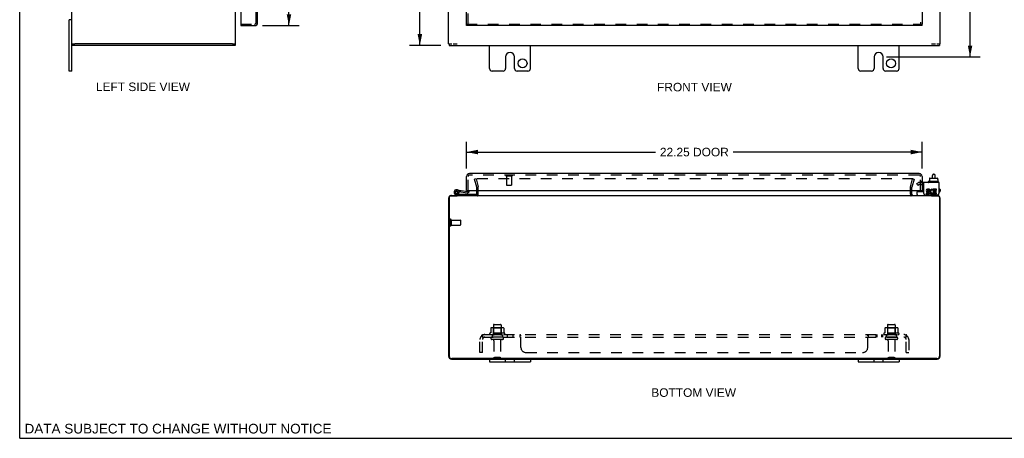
# Model space of a CAD drawing. Header units: inches. Extents: x 0 to 94.4, y 0 to 61.1.
# Tile 1 of 6: x 0 to 48.1, y 0 to 20.5. Entities that reach past the tile are written whole.
import ezdxf

# ---------------------------------------------------------------- set-up
doc = ezdxf.new("R2010")
doc.units = ezdxf.units.IN
doc.header["$LTSCALE"] = 5.194444
doc.header["$MEASUREMENT"] = 0
doc.linetypes.add('HIDDEN', pattern=[0.2, 0.1, -0.1])
doc.layers.get('0').update_dxf_attribs({"linetype": 'CONTINUOUS'})
for name, color, linetype in [('DEFAULT_2', 8, 'HIDDEN'), ('DIMENSIONS', 7, 'CONTINUOUS'), ('DOOR_ASSEMBLY', 7, 'CONTINUOUS'), ('SUBPANEL', 7, 'CONTINUOUS')]:
    doc.layers.add(name, color=color, linetype=linetype)
doc.styles.get("Standard").update_dxf_attribs({"font": 'arial.ttf'})
doc.dimstyles.new('DIMSTYLE_1', dxfattribs={"dimtxt": 0.416667, "dimasz": 0.555556, "dimexe": 0.09, "dimexo": 0.07, "dimgap": 0.0375, "dimtad": 0, "dimtih": 1, "dimtoh": 1, "dimzin": 4, "dimdsep": 46, "dimtxsty": 'Standard', "dimblk": '_FILLED', "dimblk1": '_FILLED', "dimblk2": '_FILLED', "dimcen": 0.09, "dimadec": 3, "dimazin": 1, "dimtfac": 1, "dimtdec": 3, "dimtofl": 0, "dimtmove": 0, "dimatfit": 3, "dimldrblk": '_FILLED', "dimfxl": 0, "dimtolj": 1, "dimtzin": 4, "dimarcsym": 0})

# ---------------------------------------------------------------- blocks, each defined once
blk = doc.blocks.new('_FILLED')
at = {"color": 0, "linetype": 'ByBlock'}
blk.add_solid([(0, 0), (-1, 0.2), (-1, -0.2)], dxfattribs=at)
blk = doc.blocks.new('*D3')
at = {"layer": 'DIMENSIONS', "color": 2, "linetype": 'Continuous'}
for p, q in [((11.861, 42.228), (13.651, 42.228)), ((13.151, 42.228), (13.151, 31.867)), ((13.151, 20.165), (13.151, 30.409)), ((11.861, 20.165), (13.651, 20.165))]:
    blk.add_line(p, q, dxfattribs=at)
at = {"layer": 'DIMENSIONS', "color": 2, "linetype": 'Continuous', "xscale": 0.5555555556, "yscale": 0.5555555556, "zscale": 0.5555555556}
for p, rotation in [((13.151, 42.228), 90), ((13.151, 20.165), 270)]:
    blk.add_blockref('_FILLED', p, dxfattribs=dict(at, rotation=rotation))
at = {"layer": 'DIMENSIONS', "color": 2, "linetype": 'Continuous', "insert": (13.151, 31.659), "char_height": 0.4167, "width": 1.74411, "attachment_point": 2, "line_spacing_factor": 0.9}
blk.add_mtext('22.06\\PDOOR', dxfattribs=at)
blk = doc.blocks.new('*D4')
at = {"layer": 'DIMENSIONS', "color": 2, "linetype": 'Continuous'}
for p, q in [((21.822, 13.184), (21.822, 14.488)), ((44.072, 13.184), (44.072, 14.488)), ((21.822, 13.988), (31.058, 13.988)), ((44.072, 13.988), (34.836, 13.988))]:
    blk.add_line(p, q, dxfattribs=at)
at = {"layer": 'DIMENSIONS', "color": 2, "linetype": 'Continuous', "xscale": 0.5555555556, "yscale": 0.5555555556, "zscale": 0.5555555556, "rotation": 180}
blk.add_blockref('_FILLED', (21.822, 13.988), dxfattribs=at)
at = {"layer": 'DIMENSIONS', "color": 2, "linetype": 'Continuous', "xscale": 0.5555555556, "yscale": 0.5555555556, "zscale": 0.5555555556}
blk.add_blockref('_FILLED', (44.072, 13.988), dxfattribs=at)
at = {"layer": 'DIMENSIONS', "color": 2, "linetype": 'Continuous', "insert": (32.947, 14.196), "char_height": 0.4167, "width": 3.36121, "attachment_point": 2, "line_spacing_factor": 0.9}
blk.add_mtext('22.25 DOOR', dxfattribs=at)
blk = doc.blocks.new('*D8')
at = {"layer": 'DIMENSIONS', "color": 2, "linetype": 'Continuous'}
for p, q in [((42.336, 43.822), (46.912, 43.822)), ((46.412, 43.822), (46.412, 31.645)), ((46.412, 18.634), (46.412, 30.811)), ((42.336, 18.634), (46.912, 18.634))]:
    blk.add_line(p, q, dxfattribs=at)
at = {"layer": 'DIMENSIONS', "color": 2, "linetype": 'Continuous', "xscale": 0.5555555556, "yscale": 0.5555555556, "zscale": 0.5555555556}
for p, rotation in [((46.412, 43.822), 90), ((46.412, 18.634), 270)]:
    blk.add_blockref('_FILLED', p, dxfattribs=dict(at, rotation=rotation))
at = {"layer": 'DIMENSIONS', "color": 2, "linetype": 'Continuous', "insert": (46.412, 31.436), "char_height": 0.4167, "width": 1.45601, "attachment_point": 2, "line_spacing_factor": 0.9}
blk.add_mtext('25.19', dxfattribs=at)
blk = doc.blocks.new('*D9')
at = {"layer": 'DIMENSIONS', "color": 2, "linetype": 'Continuous'}
for p, q in [((20.573, 43.197), (19.044, 43.197)), ((19.544, 43.197), (19.544, 31.613)), ((19.544, 19.197), (19.544, 30.78)), ((20.573, 19.197), (19.044, 19.197))]:
    blk.add_line(p, q, dxfattribs=at)
at = {"layer": 'DIMENSIONS', "color": 2, "linetype": 'Continuous', "xscale": 0.5555555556, "yscale": 0.5555555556, "zscale": 0.5555555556}
for p, rotation in [((19.544, 43.197), 90), ((19.544, 19.197), 270)]:
    blk.add_blockref('_FILLED', p, dxfattribs=dict(at, rotation=rotation))
at = {"layer": 'DIMENSIONS', "color": 2, "linetype": 'Continuous', "insert": (19.544, 31.405), "char_height": 0.4167, "width": 1.45601, "attachment_point": 2, "line_spacing_factor": 0.9}
blk.add_mtext('24.00', dxfattribs=at)

msp = doc.modelspace()

# ---------------------------------------------------------------- linework, layer by layer
at = {"color": 7, "linetype": 'Continuous'}
for p, q in [((0, 0), (0, 61.111)), ((2.544, 20.447), (2.409, 20.447)), ((2.409, 17.947), (2.409, 20.447)), ((2.544, 19.272), (2.692, 19.272)), ((2.574, 19.272), (2.574, 19.197)), ((10.389, 19.272), (10.544, 19.272)), ((10.524, 19.272), (10.524, 19.197)), ((20.947, 19.272), (21.102, 19.272)), ((20.972, 19.272), (20.972, 19.197)), ((21.176, 19.272), (21.358, 19.272)), ((44.536, 19.272), (44.717, 19.272)), ((44.792, 19.272), (44.947, 19.272)), ((44.922, 19.272), (44.922, 19.197)), ((2.544, 17.947), (2.409, 17.947)), ((44.371, 12.535), (44.371, 12.515)), ((44.868, 12.545), (44.381, 12.545)), ((44.423, 12.652), (44.439, 12.652)), ((44.423, 12.652), (44.423, 12.545)), ((44.439, 12.71), (44.439, 12.652)), ((44.45, 12.72), (44.805, 12.72)), ((44.57, 12.72), (44.57, 12.844)), ((44.63, 12.904), (44.65, 12.904)), ((44.71, 12.72), (44.71, 12.844)), ((44.816, 12.71), (44.816, 12.652)), ((44.816, 12.652), (44.833, 12.652)), ((44.833, 12.652), (44.833, 12.545)), ((44.878, 12.535), (44.878, 12.515)), ((43.828, 11.907), (43.828, 12.045)), ((43.838, 12.055), (44.153, 12.055)), ((21.35, 11.867), (21.35, 11.847)), ((44.543, 11.847), (44.543, 11.867)), ((44.89, 11.947), (44.89, 11.961)), ((22.947, 3.867), (22.947, 3.732)), ((23.728, 3.732), (23.728, 3.867)), ((24.165, 3.732), (24.165, 3.867)), ((24.947, 3.867), (24.947, 3.732)), ((40.947, 3.867), (40.947, 3.732)), ((41.728, 3.732), (41.728, 3.867)), ((42.165, 3.732), (42.165, 3.867)), ((42.947, 3.867), (42.947, 3.732)), ((22.947, 3.732), (24.947, 3.732)), ((40.947, 3.732), (42.947, 3.732)), ((0, 0), (94.444, 0))]:
    msp.add_line(p, q, dxfattribs=at)
at = {"color": 3, "linetype": 'Continuous'}
for p, q in [((2.544, 17.947), (2.544, 44.447)), ((10.544, 19.272), (10.544, 43.122)), ((20.947, 19.272), (20.947, 43.122)), ((44.947, 19.272), (44.947, 30.447)), ((10.389, 19.272), (2.699, 19.272)), ((10.524, 19.197), (2.574, 19.197)), ((20.972, 19.197), (44.922, 19.197)), ((22.947, 18.072), (22.947, 19.197)), ((24.947, 18.072), (24.947, 19.197)), ((40.947, 18.072), (40.947, 19.197)), ((42.947, 18.072), (42.947, 19.197)), ((23.728, 18.634), (23.728, 18.072)), ((24.165, 18.072), (24.165, 18.634)), ((41.728, 18.634), (41.728, 18.072)), ((42.165, 18.072), (42.165, 18.634)), ((23.603, 17.947), (23.072, 17.947)), ((24.822, 17.947), (24.29, 17.947)), ((41.603, 17.947), (41.072, 17.947)), ((42.822, 17.947), (42.29, 17.947)), ((44.89, 12.505), (44.153, 12.505)), ((44.153, 11.961), (44.153, 12.505)), ((44.89, 12.505), (44.89, 11.961)), ((22.322, 11.937), (22.322, 12.115)), ((43.572, 11.937), (43.572, 12.115)), ((44.321, 12.035), (44.372, 12.035)), ((44.437, 12.173), (44.336, 12.173)), ((44.336, 12.127), (44.437, 12.127)), ((44.367, 12.08), (44.336, 12.08)), ((44.437, 12.127), (44.437, 12.173)), ((44.58, 12.121), (44.599, 12.163)), ((44.777, 12.173), (44.607, 12.173)), ((44.607, 12.173), (44.607, 11.98)), ((44.653, 12.127), (44.777, 12.127)), ((44.653, 12.08), (44.653, 12.127)), ((44.754, 12.08), (44.653, 12.08)), ((44.653, 12.035), (44.754, 12.035)), ((44.653, 11.987), (44.653, 12.035)), ((44.754, 12.035), (44.754, 12.08)), ((44.777, 12.127), (44.777, 12.173)), ((20.947, 11.722), (20.947, 4.012)), ((20.972, 11.787), (20.972, 4.022)), ((21.032, 11.847), (21.358, 11.847)), ((21.092, 11.867), (44.802, 11.867)), ((44.213, 11.901), (44.83, 11.901)), ((44.367, 11.987), (44.267, 11.987)), ((44.267, 11.987), (44.267, 11.941)), ((44.267, 11.941), (44.367, 11.941)), ((44.536, 11.847), (44.862, 11.847)), ((44.607, 11.98), (44.593, 12)), ((44.607, 11.954), (44.607, 11.941)), ((44.607, 11.941), (44.777, 11.941)), ((44.777, 11.987), (44.653, 11.987)), ((44.777, 11.941), (44.777, 11.987)), ((44.922, 11.787), (44.922, 4.022)), ((44.947, 4.012), (44.947, 11.722)), ((21.092, 3.867), (44.802, 3.867)), ((44.797, 3.897), (21.097, 3.897))]:
    msp.add_line(p, q, dxfattribs=at)
for centre in [(24.556, 18.322), (42.556, 18.322)]:
    msp.add_circle(centre, 0.219, dxfattribs=at)
for centre, radius, start, end in [((23.947, 18.634), 0.219, 0, 180), ((41.947, 18.634), 0.219, 0, 180), ((23.072, 18.072), 0.125, 180, 270), ((23.603, 18.072), 0.125, 270.0001, 360), ((24.29, 18.072), 0.125, 180, 269.9999), ((24.822, 18.072), 0.125, 270, 360), ((41.072, 18.072), 0.125, 180, 270), ((41.603, 18.072), 0.125, 270.0001, 360), ((42.29, 18.072), 0.125, 180, 269.9999), ((42.822, 18.072), 0.125, 270, 360), ((44.336, 12.103), 0.0696, 90, 257.4177), ((44.336, 12.103), 0.0232, 90, 270.0485), ((44.367, 12.011), 0.0696, 270, 90), ((44.364, 12.01), 0.0267, 353.4285, 71.7628), ((44.553, 12.057), 0.116, 66.5966, 251.8791), ((44.553, 12.057), 0.0696, 66.5966, 305.1122), ((21.092, 11.722), 0.145, 142.8982, 180), ((21.032, 11.787), 0.06, 90, 180), ((21.092, 11.722), 0.145, 90, 122.4852), ((22.252, 11.937), 0.07, 270, 360), ((43.642, 11.937), 0.07, 180, 270), ((44.213, 11.961), 0.06, 180, 270), ((44.367, 12.011), 0.0232, 270, 351.2295), ((44.553, 12.054), 0.114, 251.4199, 296.1963), ((44.553, 12.057), 0.116, 295.737, 297.8532), ((44.802, 11.722), 0.145, 57.5148, 90), ((44.83, 11.961), 0.06, 270, 360), ((44.862, 11.787), 0.06, 0, 90), ((44.802, 11.722), 0.145, 0, 37.1018), ((21.092, 4.012), 0.145, 180, 270), ((21.097, 4.022), 0.125, 180, 270), ((44.797, 4.022), 0.125, 270, 360), ((44.802, 4.012), 0.145, 270, 360)]:
    msp.add_arc(centre, radius, start, end, dxfattribs=at)
at = {"color": 7, "linetype": 'Continuous'}
for centre, radius, start, end in [((44.381, 12.535), 0.01, 90, 180), ((44.381, 12.515), 0.01, 180, 270), ((44.63, 12.844), 0.06, 90, 180), ((44.65, 12.844), 0.06, 0, 90), ((44.868, 12.535), 0.01, 0, 90), ((44.868, 12.515), 0.01, 270, 360), ((43.838, 12.045), 0.01, 90, 180), ((43.868, 11.907), 0.04, 180, 270), ((44.81, 11.947), 0.08, 270, 360)]:
    msp.add_arc(centre, radius, start, end, dxfattribs=at)
for centre, major_axis, ratio, start_param, end_param in [((44.45, 12.71), (0.0111, 0), 0.898834, 1.570796, 3.141593), ((44.805, 12.71), (0.0113, 0), 0.88616, 0, 1.570796)]:
    msp.add_ellipse(centre, major_axis=major_axis, ratio=ratio, start_param=start_param, end_param=end_param, dxfattribs=at)
at = {"layer": 'DEFAULT_2', "color": 8, "linetype": 'HIDDEN'}
for p, q in [((22.29, 12.68), (22.217, 12.66)), ((22.32, 12.276), (22.217, 12.66)), ((43.635, 12.68), (22.258, 12.68)), ((22.29, 12.68), (22.393, 12.295)), ((43.501, 12.295), (43.604, 12.68)), ((43.676, 12.66), (43.573, 12.276)), ((43.604, 12.68), (43.676, 12.66)), ((44.153, 12.505), (43.936, 12.505)), ((22.322, 12.115), (22.322, 12.266)), ((22.397, 11.937), (22.397, 12.266)), ((43.497, 11.937), (43.497, 12.266)), ((43.572, 12.115), (43.572, 12.266)), ((43.812, 12.449), (43.884, 12.491)), ((43.864, 12.359), (43.812, 12.449)), ((43.936, 12.401), (43.864, 12.359)), ((44.153, 12.401), (43.936, 12.401)), ((21.022, 10.684), (21.022, 10.4)), ((21.065, 10.684), (21.065, 10.4)), ((21.065, 10.666), (21.512, 10.666)), ((21.522, 10.656), (21.522, 10.428)), ((21.065, 10.418), (21.512, 10.418)), ((23.003, 5.382), (23.003, 5.164)), ((23.577, 5.403), (23.066, 5.403)), ((23.138, 5.383), (23.118, 5.403)), ((23.134, 5.537), (23.134, 4.942)), ((23.138, 5.087), (23.138, 5.383)), ((23.505, 5.383), (23.138, 5.383)), ((23.164, 5.567), (23.479, 5.567)), ((23.505, 5.383), (23.525, 5.403)), ((23.505, 5.087), (23.505, 5.383)), ((23.509, 5.537), (23.509, 4.942)), ((23.641, 5.382), (23.641, 5.164)), ((42.253, 5.382), (42.253, 5.164)), ((42.827, 5.403), (42.316, 5.403)), ((42.388, 5.383), (42.368, 5.403)), ((42.384, 5.537), (42.384, 4.942)), ((42.755, 5.383), (42.388, 5.383)), ((42.388, 5.087), (42.388, 5.383)), ((42.414, 5.567), (42.729, 5.567)), ((42.755, 5.383), (42.775, 5.403)), ((42.755, 5.087), (42.755, 5.383)), ((42.759, 5.537), (42.759, 4.942)), ((42.891, 5.382), (42.891, 5.164)), ((23.677, 5.137), (22.966, 5.137)), ((22.987, 5.067), (23.656, 5.067)), ((23.579, 4.942), (23.064, 4.942)), ((23.579, 4.832), (23.064, 4.832)), ((23.138, 5.087), (23.118, 5.067)), ((23.505, 5.087), (23.138, 5.087)), ((23.505, 5.087), (23.525, 5.067)), ((42.927, 5.137), (42.216, 5.137)), ((42.237, 5.067), (42.906, 5.067)), ((42.829, 4.942), (42.314, 4.942)), ((42.829, 4.832), (42.314, 4.832)), ((42.388, 5.087), (42.368, 5.067)), ((42.755, 5.087), (42.388, 5.087)), ((42.755, 5.087), (42.775, 5.067)), ((23.157, 4.77), (23.157, 3.972)), ((23.487, 4.77), (23.487, 3.972)), ((42.407, 4.77), (42.407, 3.972)), ((42.737, 4.77), (42.737, 3.972)), ((23.457, 3.942), (23.187, 3.942)), ((42.707, 3.942), (42.437, 3.942))]:
    msp.add_line(p, q, dxfattribs=at)
for points in [[(23.009, 5.391), (23.007, 5.39), (23.006, 5.389), (23.005, 5.388), (23.004, 5.386), (23.003, 5.385), (23.003, 5.383), (23.003, 5.382)], [(23.635, 5.391), (23.636, 5.39), (23.637, 5.389), (23.638, 5.388), (23.639, 5.386), (23.64, 5.385), (23.64, 5.383), (23.641, 5.382)], [(42.259, 5.391), (42.257, 5.39), (42.256, 5.389), (42.255, 5.388), (42.254, 5.386), (42.253, 5.385), (42.253, 5.383), (42.253, 5.382)], [(42.885, 5.391), (42.886, 5.39), (42.887, 5.389), (42.888, 5.388), (42.889, 5.386), (42.89, 5.385), (42.89, 5.383), (42.891, 5.382)], [(23.003, 5.164), (23.003, 5.162), (23.002, 5.161), (23.002, 5.16), (23.002, 5.159), (23.001, 5.159), (23.001, 5.158), (23.001, 5.158), (23, 5.157), (23, 5.157), (23, 5.156), (22.999, 5.156), (22.999, 5.156), (22.999, 5.156), (22.999, 5.155), (22.998, 5.155), (22.998, 5.155), (22.998, 5.155), (22.997, 5.155)], [(23.646, 5.155), (23.646, 5.155), (23.645, 5.155), (23.645, 5.155), (23.645, 5.155), (23.644, 5.156), (23.644, 5.156), (23.644, 5.156), (23.644, 5.156), (23.643, 5.157), (23.643, 5.157), (23.643, 5.158), (23.642, 5.158), (23.642, 5.159), (23.641, 5.159), (23.641, 5.16), (23.641, 5.161), (23.641, 5.162), (23.641, 5.164)], [(42.253, 5.164), (42.253, 5.162), (42.252, 5.161), (42.252, 5.16), (42.252, 5.159), (42.251, 5.159), (42.251, 5.158), (42.251, 5.158), (42.25, 5.157), (42.25, 5.157), (42.25, 5.156), (42.249, 5.156), (42.249, 5.156), (42.249, 5.156), (42.249, 5.155), (42.248, 5.155), (42.248, 5.155), (42.248, 5.155), (42.247, 5.155)], [(42.896, 5.155), (42.896, 5.155), (42.895, 5.155), (42.895, 5.155), (42.895, 5.155), (42.894, 5.156), (42.894, 5.156), (42.894, 5.156), (42.894, 5.156), (42.893, 5.157), (42.893, 5.157), (42.893, 5.158), (42.892, 5.158), (42.892, 5.159), (42.891, 5.159), (42.891, 5.16), (42.891, 5.161), (42.891, 5.162), (42.891, 5.164)]]:
    msp.add_lwpolyline(points, dxfattribs=at)
for centre, radius, start, end in [((43.936, 12.401), 0.104, 90, 120), ((22.282, 12.266), 0.04, 0, 15), ((22.282, 12.266), 0.115, 0, 15), ((43.612, 12.266), 0.115, 165, 180), ((43.612, 12.266), 0.04, 165, 180), ((22.252, 11.937), 0.145, 316.4739, 360), ((43.642, 11.937), 0.145, 180, 223.5261), ((21.043, 10.684), 0.0215, 0, 180), ((21.512, 10.656), 0.01, 0, 90), ((21.043, 10.4), 0.0215, 180, 360), ((21.512, 10.428), 0.01, 270, 360), ((23.066, 5.262), 0.141, 90, 113.95), ((23.164, 5.537), 0.03, 90, 180), ((23.479, 5.537), 0.03, 0, 90), ((23.577, 5.262), 0.141, 66.05, 90), ((42.316, 5.262), 0.141, 90, 113.95), ((42.414, 5.537), 0.03, 90, 180), ((42.729, 5.537), 0.03, 0, 90), ((42.827, 5.262), 0.141, 66.05, 90), ((22.987, 5.105), 0.0384, 124.4497, 270), ((23.322, 4.537), 0.698, 117.6814, 120.6631), ((23.064, 4.887), 0.055, 90, 270), ((23.094, 4.77), 0.0625, 0, 90), ((23.549, 4.77), 0.0625, 90, 180), ((23.579, 4.887), 0.055, 270, 90), ((23.322, 4.537), 0.698, 59.3369, 62.3186), ((23.656, 5.105), 0.0384, 270, 55.5503), ((42.237, 5.105), 0.0384, 124.4497, 270), ((42.572, 4.537), 0.698, 117.6814, 120.6631), ((42.314, 4.887), 0.055, 90, 270), ((42.344, 4.77), 0.0625, 0, 90), ((42.799, 4.77), 0.0625, 90, 180), ((42.829, 4.887), 0.055, 270, 90), ((42.572, 4.537), 0.698, 59.3369, 62.3186), ((42.906, 5.105), 0.0384, 270, 55.5503), ((23.187, 3.972), 0.03, 180, 270), ((23.457, 3.972), 0.03, 270, 360), ((42.437, 3.972), 0.03, 180, 270), ((42.707, 3.972), 0.03, 270, 360)]:
    msp.add_arc(centre, radius, start, end, dxfattribs=at)
at = {"layer": 'DOOR_ASSEMBLY', "color": 8, "linetype": 'HIDDEN'}
for p, q in [((11.542, 20.31), (11.542, 42.083)), ((21.897, 20.24), (21.897, 42.153)), ((43.997, 42.153), (43.997, 20.24)), ((10.808, 20.24), (11.472, 20.24)), ((21.822, 20.24), (44.072, 20.24)), ((21.897, 12.115), (21.897, 12.795)), ((43.927, 12.865), (21.967, 12.865)), ((23.755, 12.822), (24.039, 12.822)), ((23.773, 12.822), (23.773, 12.375)), ((24.021, 12.822), (24.021, 12.375)), ((43.997, 12.115), (43.997, 12.795)), ((44.072, 12.556), (43.997, 12.556)), ((23.783, 12.365), (24.011, 12.365)), ((43.997, 12.402), (44.072, 12.402)), ((44.072, 12.4), (43.997, 12.4))]:
    msp.add_line(p, q, dxfattribs=at)
at = {"layer": 'DOOR_ASSEMBLY', "color": 3, "linetype": 'Continuous'}
for p, q in [((11.617, 20.31), (11.617, 42.083)), ((21.822, 20.24), (21.822, 42.153)), ((44.072, 42.153), (44.072, 20.24)), ((10.792, 20.947), (10.792, 20.256)), ((10.792, 20.165), (11.472, 20.165)), ((44.072, 20.165), (21.822, 20.165)), ((21.822, 12.115), (21.822, 12.795)), ((43.927, 12.94), (21.967, 12.94)), ((44.072, 12.795), (44.072, 12.115)), ((21.837, 12.115), (44.056, 12.115))]:
    msp.add_line(p, q, dxfattribs=at)
at = {"layer": 'DOOR_ASSEMBLY', "color": 7, "linetype": 'Continuous'}
for p, q in [((10.792, 20.24), (10.808, 20.24)), ((10.792, 20.24), (10.792, 20.165)), ((21.822, 20.165), (21.822, 20.24)), ((21.957, 20.304), (21.957, 20.303)), ((44.072, 20.165), (44.072, 20.24)), ((21.346, 12.086), (21.357, 12.084)), ((21.359, 12.145), (21.861, 12.056)), ((21.394, 12.051), (21.393, 12.051)), ((21.451, 12.068), (21.851, 11.997)), ((21.528, 12.054), (21.539, 12.113)), ((21.837, 12.115), (21.822, 12.115)), ((21.897, 12.115), (21.897, 12.086)), ((21.957, 12.086), (21.957, 12.115)), ((43.916, 12.115), (43.916, 12.073)), ((43.991, 12.105), (43.99, 12.115)), ((43.991, 12.105), (44.072, 12.105)), ((44.056, 12.115), (44.072, 12.115)), ((44.072, 12.115), (44.072, 12.055)), ((44.917, 12.183), (44.89, 12.183)), ((44.917, 12.043), (44.89, 12.043)), ((44.947, 12.153), (44.947, 12.073)), ((21.495, 11.867), (21.313, 11.899)), ((21.323, 11.957), (21.495, 11.927)), ((21.436, 11.949), (21.388, 11.984)), ((21.495, 11.927), (22.295, 11.927)), ((21.76, 11.931), (21.76, 11.927)), ((21.76, 11.931), (22.016, 11.931)), ((22.016, 11.931), (22.016, 11.927)), ((22.295, 11.927), (22.295, 11.882))]:
    msp.add_line(p, q, dxfattribs=at)
msp.add_circle((21.335, 12.022), 0.0625, dxfattribs=at)
at = {"layer": 'DOOR_ASSEMBLY', "color": 3, "linetype": 'Continuous'}
for centre, radius, start, end in [((10.808, 20.256), 0.0156, 180, 270), ((11.472, 20.31), 0.145, 270, 360), ((21.967, 12.795), 0.145, 90, 180), ((43.927, 12.795), 0.145, 0, 90)]:
    msp.add_arc(centre, radius, start, end, dxfattribs=at)
at = {"layer": 'DOOR_ASSEMBLY', "color": 8, "linetype": 'HIDDEN'}
for centre, radius, start, end in [((11.472, 20.31), 0.07, 270, 360), ((21.967, 12.795), 0.07, 90, 180), ((23.755, 12.844), 0.0215, 90, 270), ((24.039, 12.844), 0.0215, 270, 90), ((43.927, 12.795), 0.07, 0, 90), ((23.783, 12.375), 0.01, 180, 270), ((24.011, 12.375), 0.01, 270, 360)]:
    msp.add_arc(centre, radius, start, end, dxfattribs=at)
at = {"layer": 'DOOR_ASSEMBLY', "color": 7, "linetype": 'Continuous'}
for centre, radius, start, end in [((21.335, 12.022), 0.125, 318.1687, 260), ((21.335, 12.022), 0.0659, 324.5216, 259.9962), ((21.335, 12.022), 0.065, 80, 25.8116), ((21.867, 12.086), 0.09, 260, 360), ((21.867, 12.086), 0.03, 260, 360), ((43.946, 12.073), 0.03, 180, 216.9339), ((44.917, 12.153), 0.03, 0, 90), ((44.917, 12.073), 0.03, 270, 360)]:
    msp.add_arc(centre, radius, start, end, dxfattribs=at)
at = {"layer": 'SUBPANEL', "color": 8, "linetype": 'HIDDEN'}
for p, q in [((22.478, 4.192), (22.478, 4.83)), ((22.564, 5.013), (22.644, 4.917)), ((22.603, 4.942), (22.603, 5.067)), ((22.603, 5.067), (43.29, 5.067)), ((22.603, 4.999), (22.603, 4.998)), ((22.603, 4.942), (43.29, 4.942)), ((22.603, 4.192), (22.603, 4.83)), ((22.63, 4.924), (22.625, 4.929)), ((23.072, 5.067), (23.072, 4.942)), ((23.572, 5.067), (23.572, 4.942)), ((23.8, 5.067), (23.8, 4.942)), ((24.081, 5.067), (24.081, 4.942)), ((24.443, 4.942), (24.443, 5.067)), ((24.445, 4.942), (24.444, 4.942)), ((24.467, 5.033), (24.465, 5.039)), ((24.478, 4.442), (24.478, 5.013)), ((41.415, 4.442), (41.415, 5.013)), ((41.45, 5.067), (41.451, 5.067)), ((41.45, 4.942), (41.451, 4.942)), ((41.451, 4.942), (41.451, 5.067)), ((41.812, 5.067), (41.812, 4.942)), ((41.851, 5.067), (41.851, 4.942)), ((42.093, 5.067), (42.093, 4.942)), ((42.132, 5.067), (42.132, 4.942)), ((42.322, 5.067), (42.322, 4.942)), ((42.822, 5.067), (42.822, 4.942)), ((43.329, 5.013), (43.25, 4.917)), ((43.267, 4.938), (43.267, 4.938)), ((43.27, 4.942), (43.271, 4.942)), ((43.276, 4.955), (43.276, 4.954)), ((43.283, 4.972), (43.282, 4.97)), ((43.284, 4.974), (43.283, 4.972)), ((43.285, 4.977), (43.284, 4.975)), ((43.284, 4.975), (43.284, 4.974)), ((43.286, 4.98), (43.285, 4.978)), ((43.285, 4.978), (43.285, 4.977)), ((43.287, 4.984), (43.286, 4.983)), ((43.286, 4.983), (43.286, 4.981)), ((43.286, 4.981), (43.286, 4.98)), ((43.288, 4.987), (43.287, 4.986)), ((43.287, 4.986), (43.287, 4.984)), ((43.288, 4.99), (43.288, 4.988)), ((43.288, 4.988), (43.288, 4.987)), ((43.29, 4.942), (43.29, 5.067)), ((43.29, 4.192), (43.29, 4.83)), ((43.415, 4.83), (43.415, 4.192)), ((22.603, 4.192), (22.478, 4.192)), ((24.728, 4.192), (41.165, 4.192)), ((43.29, 4.192), (43.415, 4.192))]:
    msp.add_line(p, q, dxfattribs=at)
for points in [[(22.564, 5.013), (22.566, 5.015), (22.568, 5.017), (22.569, 5.019), (22.571, 5.021), (22.573, 5.024), (22.574, 5.026), (22.576, 5.029), (22.577, 5.033), (22.579, 5.036), (22.58, 5.039), (22.582, 5.042), (22.583, 5.045), (22.584, 5.048), (22.586, 5.051), (22.587, 5.053), (22.588, 5.056), (22.59, 5.058), (22.591, 5.061), (22.593, 5.062), (22.595, 5.064), (22.596, 5.065), (22.598, 5.066), (22.599, 5.067), (22.601, 5.067), (22.602, 5.067), (22.603, 5.067)], [(22.603, 5.002), (22.603, 5.002), (22.603, 5.002), (22.603, 5.002), (22.603, 5.002), (22.603, 5.001), (22.603, 5.001), (22.603, 5.001), (22.603, 5.001), (22.603, 5), (22.603, 5), (22.603, 4.999), (22.603, 4.999)], [(22.626, 4.938), (22.626, 4.938), (22.626, 4.938), (22.626, 4.938), (22.626, 4.938), (22.626, 4.938), (22.625, 4.939), (22.625, 4.939), (22.625, 4.939), (22.625, 4.94), (22.625, 4.94), (22.624, 4.941), (22.624, 4.941), (22.624, 4.942), (22.623, 4.942), (22.623, 4.943), (22.623, 4.943), (22.622, 4.944), (22.622, 4.945), (22.622, 4.945), (22.621, 4.946), (22.621, 4.946), (22.621, 4.947), (22.62, 4.948), (22.62, 4.949), (22.62, 4.949), (22.619, 4.95), (22.619, 4.951), (22.619, 4.952), (22.618, 4.952), (22.618, 4.953), (22.617, 4.954), (22.617, 4.955), (22.617, 4.956), (22.616, 4.956), (22.616, 4.957), (22.616, 4.958), (22.615, 4.959), (22.615, 4.96), (22.614, 4.961), (22.614, 4.962), (22.614, 4.963), (22.613, 4.964), (22.613, 4.965), (22.613, 4.966), (22.612, 4.967), (22.612, 4.968), (22.611, 4.969), (22.611, 4.97), (22.611, 4.971), (22.61, 4.972), (22.61, 4.973), (22.61, 4.974), (22.609, 4.975), (22.609, 4.976), (22.609, 4.977), (22.608, 4.978), (22.608, 4.979), (22.608, 4.98), (22.607, 4.981), (22.607, 4.982), (22.607, 4.983), (22.607, 4.984), (22.606, 4.985), (22.606, 4.986), (22.606, 4.987), (22.606, 4.987), (22.605, 4.988), (22.605, 4.989), (22.605, 4.99), (22.605, 4.991), (22.605, 4.992), (22.604, 4.993), (22.604, 4.994), (22.604, 4.994), (22.604, 4.995), (22.604, 4.996), (22.604, 4.997), (22.603, 4.998), (22.603, 4.998), (22.603, 4.999), (22.603, 5), (22.603, 5), (22.603, 5.001), (22.603, 5.001), (22.603, 5.001), (22.603, 5.002), (22.603, 5.002)], [(22.625, 4.929), (22.623, 4.93), (22.622, 4.932), (22.62, 4.934), (22.618, 4.935), (22.616, 4.937), (22.614, 4.938), (22.612, 4.939), (22.61, 4.94), (22.609, 4.941), (22.607, 4.941), (22.605, 4.942), (22.604, 4.942), (22.603, 4.942)], [(22.623, 4.942), (22.623, 4.942), (22.623, 4.941), (22.624, 4.941), (22.624, 4.94), (22.624, 4.94), (22.625, 4.94), (22.625, 4.939), (22.625, 4.939), (22.625, 4.939), (22.626, 4.939), (22.626, 4.938), (22.626, 4.938)], [(22.644, 4.917), (22.643, 4.916), (22.643, 4.916), (22.642, 4.916), (22.641, 4.916), (22.641, 4.916), (22.64, 4.917), (22.639, 4.917), (22.638, 4.918), (22.637, 4.918), (22.636, 4.919), (22.634, 4.92), (22.633, 4.922), (22.632, 4.923), (22.63, 4.924)], [(24.458, 5.053), (24.457, 5.056), (24.455, 5.058), (24.454, 5.061), (24.452, 5.062), (24.45, 5.064), (24.449, 5.065), (24.447, 5.066), (24.446, 5.067), (24.445, 5.067), (24.444, 5.067), (24.443, 5.067)], [(24.454, 4.934), (24.453, 4.935), (24.452, 4.937), (24.45, 4.938), (24.449, 4.939), (24.448, 4.94), (24.447, 4.941), (24.446, 4.941), (24.445, 4.942), (24.444, 4.942), (24.443, 4.942)], [(24.455, 4.932), (24.454, 4.934), (24.453, 4.935), (24.452, 4.937)], [(24.461, 5.048), (24.46, 5.051), (24.458, 5.053), (24.457, 5.056), (24.455, 5.058)], [(24.462, 4.923), (24.461, 4.924), (24.46, 4.926), (24.458, 4.927), (24.457, 4.929), (24.455, 4.932)], [(24.478, 4.917), (24.476, 4.916), (24.475, 4.916), (24.474, 4.916), (24.473, 4.916), (24.471, 4.916), (24.47, 4.917), (24.469, 4.917), (24.468, 4.918), (24.467, 4.918), (24.465, 4.919), (24.464, 4.92), (24.463, 4.922), (24.462, 4.923), (24.461, 4.924), (24.46, 4.926), (24.458, 4.927)], [(24.465, 5.039), (24.464, 5.042), (24.462, 5.045), (24.461, 5.048)], [(24.468, 4.918), (24.467, 4.918), (24.465, 4.919)], [(24.473, 5.021), (24.471, 5.024), (24.47, 5.026), (24.469, 5.029), (24.467, 5.033)], [(24.478, 5.013), (24.477, 5.015), (24.475, 5.017), (24.474, 5.019), (24.473, 5.021), (24.471, 5.024)], [(24.478, 5.013), (24.477, 5.015), (24.475, 5.017), (24.474, 5.019)], [(24.478, 4.917), (24.476, 4.916), (24.475, 4.916)], [(41.415, 5.013), (41.417, 5.015), (41.418, 5.017), (41.419, 5.019), (41.42, 5.021), (41.422, 5.024)], [(41.415, 5.013), (41.417, 5.015), (41.418, 5.017)], [(41.415, 4.917), (41.417, 4.916), (41.418, 4.916), (41.419, 4.916), (41.421, 4.916), (41.422, 4.916), (41.423, 4.917), (41.424, 4.917), (41.426, 4.918), (41.427, 4.918), (41.428, 4.919), (41.429, 4.92), (41.43, 4.922), (41.431, 4.923), (41.433, 4.924), (41.434, 4.926), (41.435, 4.927)], [(41.415, 4.917), (41.417, 4.916), (41.418, 4.916), (41.419, 4.916), (41.421, 4.916), (41.422, 4.916)], [(41.419, 5.019), (41.42, 5.021), (41.422, 5.024), (41.423, 5.026), (41.424, 5.029), (41.426, 5.033), (41.428, 5.039)], [(41.428, 5.039), (41.43, 5.042), (41.431, 5.045), (41.432, 5.048)], [(41.428, 4.919), (41.429, 4.92), (41.43, 4.922), (41.431, 4.923), (41.433, 4.924)], [(41.432, 5.048), (41.434, 5.051), (41.435, 5.053)], [(41.434, 4.926), (41.435, 4.927), (41.436, 4.929)], [(41.435, 5.053), (41.436, 5.056), (41.438, 5.058), (41.44, 5.061), (41.441, 5.062), (41.443, 5.064), (41.444, 5.065), (41.446, 5.066), (41.447, 5.067), (41.449, 5.067), (41.45, 5.067), (41.451, 5.067)], [(41.436, 5.056), (41.438, 5.058), (41.44, 5.061)], [(41.436, 4.929), (41.438, 4.932), (41.439, 4.934), (41.44, 4.935), (41.442, 4.937), (41.443, 4.938), (41.444, 4.939)], [(41.439, 4.934), (41.44, 4.935), (41.442, 4.937), (41.443, 4.938), (41.444, 4.939), (41.445, 4.94), (41.446, 4.941), (41.447, 4.941), (41.449, 4.942), (41.45, 4.942), (41.451, 4.942)], [(43.25, 4.917), (43.25, 4.916), (43.251, 4.916), (43.251, 4.916), (43.252, 4.916), (43.253, 4.916), (43.253, 4.917), (43.254, 4.917), (43.255, 4.918), (43.256, 4.918), (43.258, 4.919), (43.259, 4.92), (43.26, 4.922), (43.262, 4.923), (43.263, 4.924), (43.266, 4.927)], [(43.266, 4.927), (43.268, 4.929), (43.27, 4.93), (43.272, 4.932), (43.273, 4.934), (43.275, 4.935), (43.277, 4.937), (43.279, 4.938), (43.281, 4.939), (43.283, 4.94), (43.285, 4.941), (43.286, 4.941), (43.288, 4.942), (43.289, 4.942), (43.29, 4.942)], [(43.276, 4.954), (43.275, 4.952), (43.275, 4.951), (43.274, 4.951), (43.274, 4.95), (43.274, 4.949), (43.273, 4.949), (43.273, 4.948), (43.273, 4.947), (43.272, 4.947), (43.272, 4.946), (43.272, 4.946), (43.271, 4.945), (43.271, 4.944), (43.271, 4.944), (43.27, 4.943), (43.27, 4.943), (43.27, 4.942), (43.27, 4.942), (43.269, 4.941), (43.269, 4.941), (43.269, 4.94), (43.269, 4.94), (43.268, 4.94), (43.268, 4.939), (43.268, 4.939), (43.268, 4.939), (43.268, 4.938), (43.267, 4.938), (43.267, 4.938)], [(43.267, 4.938), (43.267, 4.938), (43.268, 4.938), (43.268, 4.938), (43.268, 4.939), (43.268, 4.939), (43.268, 4.939), (43.268, 4.939), (43.269, 4.94), (43.269, 4.94), (43.269, 4.94), (43.269, 4.941), (43.27, 4.941), (43.27, 4.942)], [(43.282, 4.97), (43.282, 4.969), (43.281, 4.968), (43.281, 4.967), (43.281, 4.966), (43.28, 4.965), (43.28, 4.964), (43.28, 4.963), (43.279, 4.962), (43.279, 4.962), (43.279, 4.961), (43.278, 4.96), (43.278, 4.959), (43.278, 4.958), (43.277, 4.957), (43.277, 4.957), (43.277, 4.956), (43.276, 4.955)], [(43.29, 5.002), (43.29, 5.002), (43.29, 5.002), (43.29, 5.002), (43.29, 5.002), (43.29, 5.002), (43.29, 5.001), (43.29, 5.001), (43.29, 5.001), (43.29, 5), (43.29, 5), (43.29, 4.999), (43.29, 4.999), (43.29, 4.998), (43.29, 4.998), (43.29, 4.997), (43.29, 4.997), (43.29, 4.996), (43.289, 4.995), (43.289, 4.995), (43.289, 4.994), (43.289, 4.994), (43.289, 4.993), (43.289, 4.992), (43.289, 4.992), (43.289, 4.991), (43.288, 4.99), (43.288, 4.99)], [(43.329, 5.013), (43.327, 5.015), (43.325, 5.017), (43.324, 5.019), (43.322, 5.021), (43.32, 5.024), (43.319, 5.026), (43.317, 5.029), (43.316, 5.033), (43.314, 5.036), (43.313, 5.039), (43.312, 5.042), (43.31, 5.045), (43.309, 5.048), (43.308, 5.051), (43.306, 5.053), (43.305, 5.056), (43.304, 5.058), (43.302, 5.061), (43.3, 5.062), (43.299, 5.064), (43.297, 5.065), (43.296, 5.066), (43.294, 5.067), (43.293, 5.067), (43.291, 5.067), (43.29, 5.067)], [(43.29, 4.999), (43.29, 4.999), (43.29, 5), (43.29, 5), (43.29, 5), (43.29, 5.001), (43.29, 5.001), (43.29, 5.001), (43.29, 5.002), (43.29, 5.002)]]:
    msp.add_lwpolyline(points, dxfattribs=at)
for centre, radius, start, end in [((22.715, 4.83), 0.237, 90, 180), ((22.715, 4.83), 0.112, 90, 180), ((43.178, 4.83), 0.237, 0, 90), ((43.178, 4.83), 0.112, 0, 90), ((24.728, 4.442), 0.25, 180, 270), ((41.165, 4.442), 0.25, 270, 360)]:
    msp.add_arc(centre, radius, start, end, dxfattribs=at)

# ---------------------------------------------------------------- texts
at = {"layer": 'DIMENSIONS', "color": 2, "linetype": 'Continuous', "line_spacing_factor": 0.9}
for s, insert, char_height, width, attachment_point in [('LEFT SIDE VIEW', (6.019, 17.385), 0.41667, 4.58178, 2), ('FRONT VIEW', (32.952, 17.37), 0.4167, 3.64622, 2), ('BOTTOM VIEW', (32.914, 2.444), 0.41667, 4.12949, 2), ('DATA SUBJECT TO CHANGE WITHOUT NOTICE', (0.236, 0.708), 0.47222, 14.96014, 1)]:
    msp.add_mtext(s, dxfattribs=dict(at, insert=insert, char_height=char_height, width=width, attachment_point=attachment_point))

# ---------------------------------------------------------------- dimensions: what is measured, and where the dimension line sits
at = {"layer": 'DIMENSIONS', "color": 2, "linetype": 'Continuous'}
for base, p1, p2, picture, middle in [((46.412, 18.634), (42.266, 43.822), (42.266, 18.634), '*D8', (46.406, 31.226)), ((19.544, 19.197), (20.643, 43.197), (20.643, 19.197), '*D9', (19.539, 31.194))]:
    dim = msp.add_linear_dim(base=base, p1=p1, p2=p2, angle=270, dimstyle='DIMSTYLE_1', dxfattribs=at)
    dim.commit()
    dim.dimension.update_dxf_attribs({"geometry": picture, "text_midpoint": middle, "dimtype": 160})
dim = msp.add_linear_dim(base=(13.151, 20.165), p1=(11.791, 42.228), p2=(11.791, 20.165), angle=270, text='<>\\PDOOR', dimstyle='DIMSTYLE_1', dxfattribs=at)
dim.commit()
dim.dimension.update_dxf_attribs({"geometry": '*D3', "text_midpoint": (13.151, 31.138), "dimtype": 160})
dim = msp.add_linear_dim(base=(44.072, 13.988), p1=(21.822, 13.114), p2=(44.072, 13.114), text='<> DOOR', dimstyle='DIMSTYLE_1', dxfattribs=at)
dim.commit()
dim.dimension.update_dxf_attribs({"geometry": '*D4', "text_midpoint": (32.947, 13.988), "dimtype": 160})

doc.saveas('drawing.dxf')
